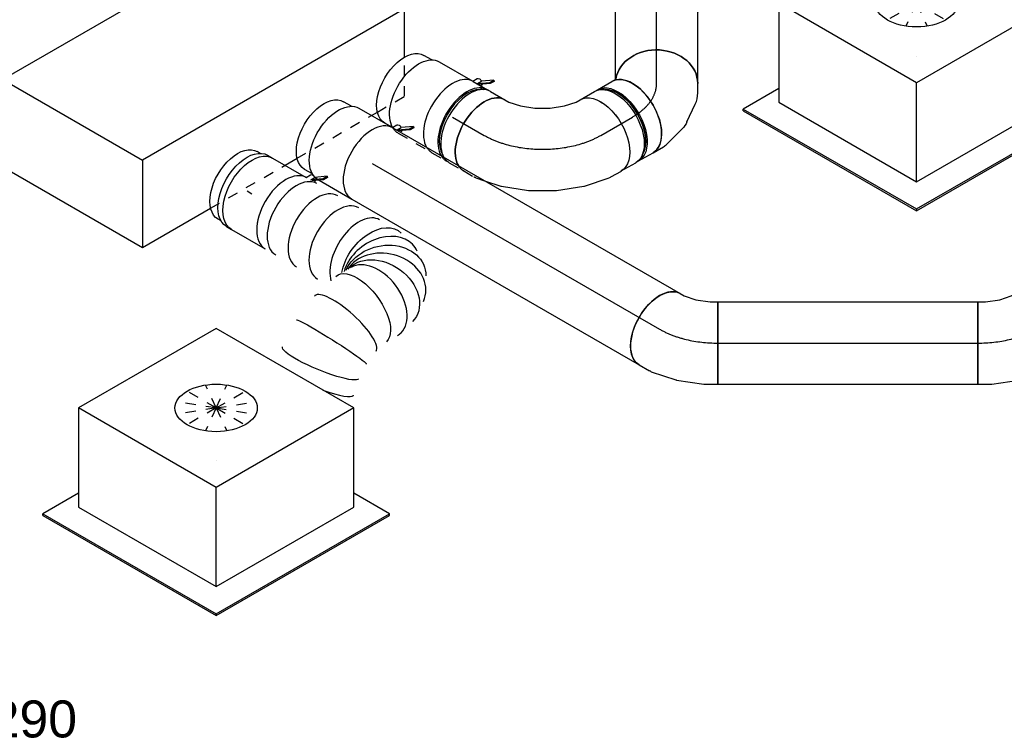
# Model space of a CAD drawing. Extents: x -238422 to 258194, y -34825 to 126331.
# Tile 108 of 239: x -46372 to -43980, y 12492 to 14226. Entities that reach past the tile are written whole.
import ezdxf
from ezdxf.enums import TextEntityAlignment as Align

# ---------------------------------------------------------------- set-up
doc = ezdxf.new("R2010")
doc.units = 0
doc.header["$LTSCALE"] = 50
doc.linetypes.add('CENTER2', pattern=[28.575, 19.05, -3.175, 3.175, -3.175])
doc.linetypes.add('STREEPJES', pattern=[0.1, 0.05, -0.05])
doc.layers.get('0').update_dxf_attribs({"linetype": 'CONTINUOUS'})
for name, color, linetype in [('WL570---_RETOUR_RST', 2, 'CONTINUOUS'), ('WL570---_RETOUR_RST_HL', 1, 'CONTINUOUS'), ('WL570---_TOEVOER', 3, 'CONTINUOUS'), ('WL570---_TOEVOER_HL', 8, 'CONTINUOUS'), ('WL570---_TOEVOER_RST', 2, 'CONTINUOUS'), ('WL570---_TOEVOER_RST_HL', 1, 'CONTINUOUS'), ('WL5911--_D', 2, 'CONTINUOUS'), ('WM570---_RETOUR_RST_PR', 1, 'CONTINUOUS'), ('WM570---_TOEVOER_PR', 1, 'CONTINUOUS'), ('WM570---_TOEVOER_RST_PR', 1, 'CONTINUOUS')]:
    doc.layers.add(name, color=color, linetype=linetype)
doc.styles.add('BURO-018', font='ARIAL.TTF', dxfattribs={"height": 90})
doc.styles.add('BURO-025', font='ARIAL.TTF', dxfattribs={"height": 125})

# ---------------------------------------------------------------- blocks, each defined once
blk = doc.blocks.new('*U583')
at = {"color": 0, "ltscale": 10}
for p, q in [((-1.3, 114.7, -13651.9), (8.5, 120.4, -13651.9)), ((-82.8, 100, -13651.9), (-64.2, 100, -13651.9)), ((-82.8, -100, -13651.9), (-82.8, 100, -13651.9)), ((-64.2, 100, -13651.9), (-29.3, 105.4, -13651.9)), ((-29.3, 105.4, -13651.9), (-1.3, 114.7, -13651.9)), ((18.8, -89.4, -13651.9), (78.8, -69.4, -13651.9)), ((83.4, -67.3, -13651.9), (108.5, -52.8, -13651.9)), ((-48.7, -100, -13651.9), (17.2, -89.8, -13651.9)), ((-82.8, -100, -13651.9), (-48.9, -100, -13651.9)), ((-48.9, -100, -13651.9), (-48.7, -100, -13651.9))]:
    blk.add_line(p, q, dxfattribs=at)
at = {"color": 0, "ltscale": 10, "extrusion": (6.16298e-32, 5.47382e-48, -1)}
blk.add_ellipse((58.5, 33.8, -13651.9), major_axis=(-50, 86.6), ratio=0.57735, start_param=0, end_param=3.141593, dxfattribs=at)
at = {"color": 0, "ltscale": 10}
blk.add_ellipse((39.9, 23.1, -13651.9), major_axis=(41.2, -91.5), ratio=0.497511, start_param=6.232846, end_param=6.333525, dxfattribs=at)
at = {"color": 0, "ltscale": 10, "extrusion": (6.16298e-32, 3.0106e-47, -1)}
blk.add_ellipse((-5.6, 7.9, -13651.9), major_axis=(23.6, -97.5), ratio=0.313149, start_param=6.256783, end_param=6.309588, dxfattribs=at)
at = {"layer": 'WL570---_TOEVOER_HL', "linetype": 'CENTER2'}
blk.add_ellipse((-82.8, 115.4, -13651.9), major_axis=(199.9, 0), ratio=0.57735, start_param=4.712389, end_param=5.497787, dxfattribs=at)
at = {"layer": 'WM570---_TOEVOER_PR', "color": 1, "style": 'BURO-018'}
blk.add_attdef('POSNR', text='', height=90, dxfattribs=at).set_placement((0, 0), align=Align.MIDDLE)
blk = doc.blocks.new('*U584')
at = {"color": 0, "ltscale": 10}
for p, q in [((0, 100, -13651.9), (631.5, 100, -13651.9)), ((0, -100, -13651.9), (0, 100, -13651.9)), ((631.5, 100, -13651.9), (631.5, -100, -13651.9)), ((0, -100, -13651.9), (631.5, -100, -13651.9))]:
    blk.add_line(p, q, dxfattribs=at)
at = {"layer": 'WL570---_TOEVOER_HL', "linetype": 'CENTER2'}
blk.add_line((0, 0, -13651.9), (631.5, 0, -13651.9), dxfattribs=at)
at = {"layer": 'WM570---_TOEVOER_PR', "color": 1, "style": 'BURO-018'}
blk.add_attdef('POSNR', text='', height=90, dxfattribs=at).set_placement((0, 0), align=Align.MIDDLE)
blk = doc.blocks.new('*U585')
at = {"color": 0, "ltscale": 10}
for p, q in [((5.6, 118.7, -13651.9), (21.7, 128, -13651.9)), ((21.7, 128, -13651.9), (121.7, -45.2, -13651.9)), ((-67.6, 100, -13651.9), (-56.2, 100, -13651.9)), ((-56.2, 100, -13651.9), (-27.4, 105.9, -13651.9)), ((-27.4, 105.9, -13651.9), (5.6, 118.7, -13651.9)), ((92.3, -62.2, -13651.9), (121.7, -45.2, -13651.9)), ((30, -86.3, -13651.9), (92.2, -62.2, -13651.9)), ((92.3, -62.2, -13651.9), (92.2, -62.2, -13651.9)), ((-33.5, -99.5, -13651.9), (28.4, -86.8, -13651.9)), ((-67.6, -100, -13651.9), (-38.5, -100, -13651.9))]:
    blk.add_line(p, q, dxfattribs=at)
at = {"color": 0, "ltscale": 10, "extrusion": (1.17463e-16, -1.88578e-16, -1)}
for centre, major_axis, ratio, start_param, end_param in [((-67.6, 0, -13651.9), (0, -100), 0.57735, 0, 3.141593), ((-46.1, 0, -13651.9), (10.1, -99.9), 0.497511, 6.232846, 6.333525)]:
    blk.add_ellipse(centre, major_axis=major_axis, ratio=ratio, start_param=start_param, end_param=end_param, dxfattribs=at)
at = {"color": 0, "ltscale": 10}
blk.add_ellipse((1, 9.6, -13651.9), major_axis=(28.3, -96.2), ratio=0.313149, start_param=6.256783, end_param=6.309588, dxfattribs=at)
at = {"layer": 'WL570---_TOEVOER_HL', "linetype": 'CENTER2'}
blk.add_ellipse((14, 141.3, -13651.9), major_axis=(173.1, 99.9), ratio=0.57735, start_param=3.926991, end_param=4.712389, dxfattribs=at)
at = {"layer": 'WM570---_TOEVOER_PR', "color": 1, "style": 'BURO-018'}
blk.add_attdef('POSNR', text='', height=90, dxfattribs=at).set_placement((0, 0), align=Align.MIDDLE)
blk = doc.blocks.new('*U586')
at = {"color": 0, "ltscale": 10}
for p, q in [((0, 100, -13034.1), (806, 100, -13034.1)), ((0, -100, -13034.1), (806, -100, -13034.1))]:
    blk.add_line(p, q, dxfattribs=at)
blk.add_ellipse((806, 0, -13034.1), major_axis=(0, -100), ratio=0.57735, start_param=3.141593, end_param=6.283185, dxfattribs=at)
at = {"layer": 'WL570---_TOEVOER_HL', "linetype": 'CENTER2'}
blk.add_line((0, 0, -13034.1), (806, 0, -13034.1), dxfattribs=at)
at = {"layer": 'WM570---_TOEVOER_PR', "color": 1, "style": 'BURO-018'}
blk.add_attdef('POSNR', text='', height=90, dxfattribs=at).set_placement((0, 0), align=Align.MIDDLE)
blk = doc.blocks.new('*U587')
at = {"color": 2, "ltscale": 10}
for p, q in [((89.2, 127.7, -13000.5), (64.8, 110.5, -13000.5)), ((83.8, 118.2, -13000.5), (89.2, 127.7, -13000.5)), ((91.8, 125.6, -13000.5), (86.3, 116.2, -13000.5)), ((89.2, 127.7, -13000.5), (91.8, 125.6, -13000.5)), ((-47.5, 100, -13000.5), (46.5, 100, -13000.5)), ((46.5, 100, -13000.5), (52.8, 110.9, -13000.5)), ((46.5, 100, -13000.5), (47.5, 100, -13000.5)), ((59.3, 101, -13000.5), (64.8, 110.5, -13000.5)), ((59.3, 101, -13000.5), (59.8, 101.4, -13000.5)), ((60.6, 100, -13000.5), (59.3, 101, -13000.5)), ((59.8, 101.4, -13000.5), (83.8, 118.2, -13000.5)), ((86.3, 116.2, -13000.5), (63.3, 100, -13000.5)), ((68.9, 100, -13000.5), (69.6, 101.2, -13000.5)), ((86.3, 116.2, -13000.5), (83.8, 118.2, -13000.5)), ((-65.5, 95, -13000.5), (-87.9, 95, -13000.5)), ((-65.5, -95, -13000.5), (-87.9, -95, -13000.5)), ((-43.8, -100, -13000.5), (47.5, -100, -13000.5))]:
    blk.add_line(p, q, dxfattribs=at)
at = {"color": 8, "linetype": 'STREEPJES', "ltscale": 10}
blk.add_line((-47.5, -100, -13000.5), (-43.8, -100, -13000.5), dxfattribs=at)
at = {"color": 2, "ltscale": 10, "extrusion": (1.23904e-16, 7.43708e-18, -1)}
for centre, major_axis, start_param, end_param in [((-47.5, 0, -13000.5), (0, -100), 0.142782, 3.141593), ((61.2, 106.1, -13000.5), (-8.4, 4.85), 0, 1.659918), ((61.2, 106.1, -13000.5), (-8.4, 4.85), 2.573491, 3.141593), ((-87.9, 0, -13000.5), (0, -95), 0, 3.141593)]:
    blk.add_ellipse(centre, major_axis=major_axis, ratio=0.57735, start_param=start_param, end_param=end_param, dxfattribs=at)
at = {"color": 2, "ltscale": 10}
blk.add_ellipse((47.5, 0, -13000.5), major_axis=(0, -100), ratio=0.57735, start_param=3.141593, end_param=6.283185, dxfattribs=at)
at = {"color": 8, "linetype": 'STREEPJES', "ltscale": 10, "extrusion": (1.23904e-16, 7.43708e-18, -1)}
blk.add_ellipse((-47.5, 0, -13000.5), major_axis=(0, -100), ratio=0.57735, start_param=0, end_param=0.142782, dxfattribs=at)
at = {"layer": 'WL570---_TOEVOER', "color": 1, "style": 'BURO-018'}
blk.add_attdef('I', text='', height=90, dxfattribs=at).set_placement((0, 0), align=Align.MIDDLE)
at = {"layer": 'WM570---_TOEVOER_PR', "color": 1, "style": 'BURO-018'}
blk.add_attdef('POSNR', text='', height=90, dxfattribs=at).set_placement((0, 0), align=Align.MIDDLE)
blk = doc.blocks.new('*U593')
at = {"color": 0, "ltscale": 10}
for p, q in [((10.5, 100, -12759.5), (173.1, 100, -12759.5)), ((0, -100, -12759.5), (173.1, -100, -12759.5))]:
    blk.add_line(p, q, dxfattribs=at)
blk.add_ellipse((0, 0, -12759.5), major_axis=(0, 100), ratio=0.816497, start_param=3.141593, end_param=6.141959, dxfattribs=at)
at = {"color": 0, "ltscale": 10, "extrusion": (-2.58075e-33, -1.79399e-17, -1)}
blk.add_ellipse((173.1, 0, -12759.5), major_axis=(0, 100), ratio=0.816497, start_param=0, end_param=3.141593, dxfattribs=at)
at = {"layer": 'WL570---_TOEVOER_HL', "linetype": 'CENTER2'}
blk.add_line((0, 0, -12759.5), (173.1, 0, -12759.5), dxfattribs=at)
at = {"layer": 'WM570---_TOEVOER_PR', "color": 1, "style": 'BURO-018'}
blk.add_attdef('POSNR', text='', height=90, dxfattribs=at).set_placement((0, 0), align=Align.MIDDLE)
blk = doc.blocks.new('*U594')
at = {"color": 0, "ltscale": 10}
for p, q in [((-67.6, 100, -12827.1), (-59.3, 100, -12827.1)), ((-59.3, 100, -12827.1), (-56.1, 100.9, -12827.1)), ((-90, 95, -12827.1), (-98.2, 95, -12827.1)), ((99.1, -28.3, -12827.1), (110.5, -8.6, -12827.1)), ((41.1, -76.5, -12827.1), (80, -49.2, -12827.1)), ((-90, -95, -12827.1), (-98.2, -95, -12827.1)), ((-27.6, -98.6, -12827.1), (23.1, -85, -12827.1)), ((-67.6, -100, -12827.1), (-38.5, -100, -12827.1))]:
    blk.add_line(p, q, dxfattribs=at)
at = {"color": 0, "ltscale": 10, "extrusion": (-6.93889e-17, -2.4037e-17, -1)}
for centre, major_axis, ratio, start_param, end_param in [((23.9, 41.4, -12827.1), (-86.6, 50), 0.816497, 0.141226, 3.141593), ((-10.2, 9.6, -12827.1), (42.6, -91.2), 0.750739, 6.150885, 6.415485)]:
    blk.add_ellipse(centre, major_axis=major_axis, ratio=ratio, start_param=start_param, end_param=end_param, dxfattribs=at)
at = {"color": 0, "ltscale": 10}
for centre, major_axis, ratio, start_param, end_param in [((-67.6, 0, -12827.1), (0, 100), 0.57735, 3.141593, 6.283185), ((-108, 0, -12827.1), (0, 95), 0.57735, 3.434174, 5.990604), ((16.3, 28.2, -12827.1), (-74.4, 68.1), 0.803023, 2.966153, 3.317032), ((-46.1, 0, -12827.1), (13.1, -99.6), 0.646887, 6.198226, 6.368145)]:
    blk.add_ellipse(centre, major_axis=major_axis, ratio=ratio, start_param=start_param, end_param=end_param, dxfattribs=at)
at = {"layer": 'WL570---_TOEVOER_HL', "linetype": 'CENTER2'}
blk.add_ellipse((-149.2, 141.3, -12827.1), major_axis=(173.1, -99.9), ratio=0.57735, start_param=5.497787, end_param=6.283185, dxfattribs=at)
at = {"layer": 'WM570---_TOEVOER_PR', "color": 1, "style": 'BURO-018'}
blk.add_attdef('POSNR', text='', height=90, dxfattribs=at).set_placement((0, 0), align=Align.MIDDLE)
blk = doc.blocks.new('*U595')
at = {"color": 0, "ltscale": 10}
for p, q in [((-44.5, 100, -12906.3), (-4.1, 100, -12906.3)), ((4.1, 100, -12906.3), (44.5, 100, -12906.3)), ((-44.5, -100, -12906.3), (-4.1, -100, -12906.3)), ((4.1, -100, -12906.3), (44.5, -100, -12906.3))]:
    blk.add_line(p, q, dxfattribs=at)
at = {"color": 0, "ltscale": 10, "extrusion": (-6.93889e-17, -2.4037e-17, -1)}
for centre, major_axis, start_param, end_param in [((-44.5, 0, -12906.3), (0, 100), 0, 3.141593), ((-4.1, 0, -12906.3), (0, 100), 0, 3.141593), ((4.1, 0, -12906.3), (0, 100), 0, 3.212362), ((4.1, 0, -12906.3), (0, 100), 6.212416, 6.280044), ((44.5, 0, -12906.3), (0, 100), 0, 3.141593), ((4.1, 0, -12906.3), (0, 95), 0.292582, 2.849011)]:
    blk.add_ellipse(centre, major_axis=major_axis, ratio=0.57735, start_param=start_param, end_param=end_param, dxfattribs=at)
at = {"layer": 'WL570---_TOEVOER_HL', "linetype": 'CENTER2'}
blk.add_line((-44.5, 0, -12906.3), (44.5, 0, -12906.3), dxfattribs=at)
at = {"layer": 'WM570---_TOEVOER_PR', "color": 1, "style": 'BURO-018'}
blk.add_attdef('POSNR', text='', height=90, dxfattribs=at).set_placement((0, 0), align=Align.MIDDLE)
blk = doc.blocks.new('*U596')
at = {"color": 0, "ltscale": 10}
for p, q in [((-10.6, 181.6, -13053.3), (-5, 191.4, -13053.3)), ((-30.2, 159.5, -13053.3), (-10.6, 181.6, -13053.3)), ((-57.8, 137.3, -13053.3), (-30.2, 159.5, -13053.3)), ((-90.1, 118.7, -13053.3), (-57.8, 137.3, -13053.3)), ((-163.3, 100, -13053.3), (-151.9, 100, -13053.3)), ((-151.9, 100, -13053.3), (-123, 105.9, -13053.3)), ((-123, 105.9, -13053.3), (-90.1, 118.7, -13053.3)), ((153.7, 66.2, -13053.3), (168.3, 91.4, -13053.3)), ((108.8, 14.8, -13053.3), (150.8, 62.1, -13053.3)), ((55.6, -28.1, -13053.3), (107.6, 13.7, -13053.3)), ((-3.3, -62.1, -13053.3), (55.5, -28.2, -13053.3)), ((55.6, -28.1, -13053.3), (55.5, -28.2, -13053.3)), ((-65.6, -86.3, -13053.3), (-3.5, -62.2, -13053.3)), ((-3.3, -62.1, -13053.3), (-3.5, -62.2, -13053.3)), ((-107.5, -95, -13053.3), (-67.2, -86.8, -13053.3))]:
    blk.add_line(p, q, dxfattribs=at)
at = {"color": 8, "linetype": 'STREEPJES', "ltscale": 10}
for p, q in [((-129.2, -99.5, -13053.3), (-107.5, -95, -13053.3)), ((-163.3, -100, -13053.3), (-134.2, -100, -13053.3))]:
    blk.add_line(p, q, dxfattribs=at)
at = {"color": 0, "ltscale": 10, "extrusion": (1.17463e-16, -1.88578e-16, -1)}
for centre, major_axis, ratio, start_param, end_param in [((81.6, 141.4, -13053.3), (-86.6, 50), 0.57735, 0, 3.141593), ((-163.3, 0, -13053.3), (0, -100), 0.57735, 0.315976, 3.141593), ((70.9, 122.8, -13053.3), (81.4, -58.7), 0.497511, 6.232846, 6.333525)]:
    blk.add_ellipse(centre, major_axis=major_axis, ratio=ratio, start_param=start_param, end_param=end_param, dxfattribs=at)
at = {"color": 0, "ltscale": 10}
for centre, major_axis, start_param, end_param in [((39, 86.8, -13053.3), (-69.2, 72.6), 3.11519, 3.167995), ((-94.7, 9.6, -13053.3), (28.3, -96.2), 6.256783, 6.309588)]:
    blk.add_ellipse(centre, major_axis=major_axis, ratio=0.313149, start_param=start_param, end_param=end_param, dxfattribs=at)
at = {"color": 8, "linetype": 'STREEPJES', "ltscale": 10, "extrusion": (1.17463e-16, -1.88578e-16, -1)}
for centre, major_axis, ratio, start_param, end_param in [((-163.3, 0, -13053.3), (0, -100), 0.57735, 0, 0.315976), ((-141.8, 0, -13053.3), (10.1, -99.9), 0.497511, 6.232846, 6.333525)]:
    blk.add_ellipse(centre, major_axis=major_axis, ratio=ratio, start_param=start_param, end_param=end_param, dxfattribs=at)
at = {"layer": 'WL570---_TOEVOER_HL', "linetype": 'CENTER2'}
blk.add_ellipse((-81.6, 141.4, -13053.3), major_axis=(173.2, 100), ratio=0.57735, start_param=3.926991, end_param=5.497787, dxfattribs=at)
at = {"layer": 'WM570---_TOEVOER_PR', "color": 1, "style": 'BURO-018'}
blk.add_attdef('POSNR', text='', height=90, dxfattribs=at).set_placement((0, 0), align=Align.MIDDLE)
blk = doc.blocks.new('*U597')
at = {"color": 0, "ltscale": 10}
for p, q in [((-44.5, 100, -12906.3), (-4.1, 100, -12906.3)), ((4.1, 100, -12906.3), (44.5, 100, -12906.3))]:
    blk.add_line(p, q, dxfattribs=at)
at = {"color": 8, "linetype": 'STREEPJES', "ltscale": 10}
for p, q in [((-44.5, -100, -12906.3), (-4.1, -100, -12906.3)), ((4.1, -100, -12906.3), (44.5, -100, -12906.3))]:
    blk.add_line(p, q, dxfattribs=at)
at = {"color": 0, "ltscale": 10}
for centre, major_axis, start_param, end_param in [((-44.5, 0, -12906.3), (0, -100), 3.141593, 5.96721), ((-4.1, 0, -12906.3), (0, -100), 3.141593, 5.96721), ((4.1, 0, -12906.3), (0, -100), 3.141593, 5.96721), ((44.5, 0, -12906.3), (0, -100), 3.141593, 5.96721), ((-4.1, 0, -12906.3), (0, -100), 3.070823, 3.138451), ((-4.1, 0, -12906.3), (0, -95), 3.434174, 5.990604)]:
    blk.add_ellipse(centre, major_axis=major_axis, ratio=0.57735, start_param=start_param, end_param=end_param, dxfattribs=at)
at = {"color": 8, "linetype": 'STREEPJES', "ltscale": 10}
for centre, end_param in [((-44.5, 0, -12906.3), 6.283185), ((-4.1, 0, -12906.3), 6.353955), ((4.1, 0, -12906.3), 6.283185), ((44.5, 0, -12906.3), 6.283185)]:
    blk.add_ellipse(centre, major_axis=(0, -100), ratio=0.57735, start_param=5.96721, end_param=end_param, dxfattribs=at)
at = {"layer": 'WL570---_TOEVOER_HL', "linetype": 'CENTER2'}
blk.add_line((-44.5, 0, -12906.3), (44.5, 0, -12906.3), dxfattribs=at)
at = {"layer": 'WM570---_TOEVOER_PR', "color": 1, "style": 'BURO-018'}
blk.add_attdef('POSNR', text='', height=90, dxfattribs=at).set_placement((0, 0), align=Align.MIDDLE)
blk = doc.blocks.new('*U598')
at = {"color": 2, "ltscale": 10}
for p, q in [((89.2, 127.7, -12841.3), (64.8, 110.5, -12841.3)), ((83.8, 118.2, -12841.3), (89.2, 127.7, -12841.3)), ((91.8, 125.6, -12841.3), (86.3, 116.2, -12841.3)), ((89.2, 127.7, -12841.3), (91.8, 125.6, -12841.3)), ((-47.5, 100, -12841.3), (46.5, 100, -12841.3)), ((46.5, 100, -12841.3), (52.8, 110.9, -12841.3)), ((46.5, 100, -12841.3), (47.5, 100, -12841.3)), ((58.8, 100.7, -12841.3), (59.3, 101, -12841.3)), ((59.3, 101, -12841.3), (83.8, 118.2, -12841.3)), ((59.3, 101, -12841.3), (64.8, 110.5, -12841.3)), ((60.6, 100, -12841.3), (59.3, 101, -12841.3)), ((86.3, 116.2, -12841.3), (63.3, 100, -12841.3)), ((68.9, 100, -12841.3), (69.6, 101.2, -12841.3)), ((86.3, 116.2, -12841.3), (83.8, 118.2, -12841.3)), ((-65.5, 95, -12841.3), (-87.9, 95, -12841.3)), ((69.9, 95, -12841.3), (78.1, 95, -12841.3)), ((-66, -95, -12841.3), (-87.9, -95, -12841.3)), ((69.9, -95, -12841.3), (78.1, -95, -12841.3))]:
    blk.add_line(p, q, dxfattribs=at)
at = {"color": 8, "linetype": 'STREEPJES', "ltscale": 10}
blk.add_line((-47.5, -100, -12841.3), (47.5, -100, -12841.3), dxfattribs=at)
at = {"color": 2, "ltscale": 10, "extrusion": (1.23904e-16, 7.43708e-18, -1)}
for centre, major_axis, start_param, end_param in [((-47.5, 0, -12841.3), (0, -100), 0.324423, 3.141593), ((61.2, 106.1, -12841.3), (-8.4, 4.85), 0, 1.659918), ((61.2, 106.1, -12841.3), (-8.4, 4.85), 2.573491, 3.141593), ((-87.9, 0, -12841.3), (0, -95), 0, 3.141593)]:
    blk.add_ellipse(centre, major_axis=major_axis, ratio=0.57735, start_param=start_param, end_param=end_param, dxfattribs=at)
at = {"color": 2, "ltscale": 10}
for centre, major_axis, start_param, end_param in [((47.5, 0, -12841.3), (0, -100), 3.141593, 5.96721), ((87.9, 0, -12841.3), (0, -95), 3.434174, 5.990604)]:
    blk.add_ellipse(centre, major_axis=major_axis, ratio=0.57735, start_param=start_param, end_param=end_param, dxfattribs=at)
at = {"color": 8, "linetype": 'STREEPJES', "ltscale": 10, "extrusion": (1.23904e-16, 7.43708e-18, -1)}
blk.add_ellipse((-47.5, 0, -12841.3), major_axis=(0, -100), ratio=0.57735, start_param=0, end_param=0.324423, dxfattribs=at)
at = {"color": 8, "linetype": 'STREEPJES', "ltscale": 10}
blk.add_ellipse((47.5, 0, -12841.3), major_axis=(0, -100), ratio=0.57735, start_param=5.96721, end_param=6.283185, dxfattribs=at)
at = {"layer": 'WL570---_TOEVOER', "color": 1, "style": 'BURO-018'}
blk.add_attdef('I', text='', height=90, dxfattribs=at).set_placement((0, 0), align=Align.MIDDLE)
at = {"layer": 'WM570---_TOEVOER_PR', "color": 1, "style": 'BURO-018'}
blk.add_attdef('POSNR', text='', height=90, dxfattribs=at).set_placement((0, 0), align=Align.MIDDLE)
blk = doc.blocks.new('*U599')
at = {"color": 0, "ltscale": 10}
blk.add_line((363.3, -301.3, -13205.5), (363.2, -300.7, -13205.5), dxfattribs=at)
for centre, major_axis, ratio, start_param, end_param in [((0, 0, -13205.5), (0, -100), 0.57735, 3.141593, 6.283185), ((29.3, 0, -13205.5), (0, -100), 0.57735, 3.141593, 6.283185), ((87.9, 0, -13205.5), (0, -100), 0.57735, 3.141593, 6.283185), ((146.5, 0, -13205.5), (0, -100), 0.57735, 3.141593, 6.283185), ((205.1, 0, -13205.5), (0, -100), 0.57735, 3.141593, 5.776693), ((271, -6.1, -13205.5), (42.6, 91.2), 0.750739, 0.1323, 2.395901), ((271, -6.1, -13205.5), (42.6, 91.2), 0.750739, 6.150885, 6.415485), ((297.5, -34.8, -13205.5), (-96.1, -30.4), 0.803023, 3.317032, 6.000839), ((293.2, -78.2, -13205.5), (92.8, -38.5), 0.646887, 0.084959, 3.056633), ((297.5, -34.8, -13205.5), (-96.1, -30.4), 0.803023, 2.966153, 3.317032), ((293.2, -78.2, -13205.5), (92.8, -38.5), 0.646887, 6.198226, 6.368145), ((259.1, -160.2, -13205.5), (-98.1, 21.3), 0.285695, 6.257231, 6.30914), ((259.1, -160.2, -13205.5), (-98.1, 21.3), 0.285695, 3.167547, 6.257231), ((263.7, -314, -13205.5), (-99.5, -13), 0.175321, 1.846998, 3.126506)]:
    blk.add_ellipse(centre, major_axis=major_axis, ratio=ratio, start_param=start_param, end_param=end_param, dxfattribs=at)
at = {"color": 0, "ltscale": 10, "extrusion": (1.17463e-16, -1.88578e-16, -1)}
for centre, major_axis, ratio, start_param, end_param in [((248.1, 0, -13205.5), (13.1, 99.6), 0.646887, 4.021847, 6.368145), ((287.9, -18, -13205.5), (-74.4, -68.1), 0.803023, 0.529535, 3.317032), ((299.4, -55.3, -13205.5), (100.3, -8.7), 0.750739, 3.273893, 6.415485), ((274.8, -110.2, -13205.5), (-92, 40.4), 0.489778, 6.229347, 9.37094), ((252.2, -215.8, -13205.5), (100.3, -4), 0.0576, 3.136773, 6.278366), ((254.7, -272.6, -13205.5), (-99.5, -13), 0.175321, 3.156679, 6.298272)]:
    blk.add_ellipse(centre, major_axis=major_axis, ratio=ratio, start_param=start_param, end_param=end_param, dxfattribs=at)
at = {"layer": 'WM570---_TOEVOER_PR', "color": 1, "style": 'BURO-018'}
blk.add_attdef('POSNR', text='', height=90, dxfattribs=at).set_placement((0, 0), align=Align.MIDDLE)
blk = doc.blocks.new('*U600')
at = {"color": 2, "ltscale": 10}
for p, q in [((89.2, 127.7, -13171.9), (64.8, 110.5, -13171.9)), ((83.8, 118.2, -13171.9), (89.2, 127.7, -13171.9)), ((91.8, 125.6, -13171.9), (86.3, 116.2, -13171.9)), ((89.2, 127.7, -13171.9), (91.8, 125.6, -13171.9)), ((-47.5, 100, -13171.9), (46.5, 100, -13171.9)), ((46.5, 100, -13171.9), (52.8, 110.9, -13171.9)), ((46.5, 100, -13171.9), (47.5, 100, -13171.9)), ((59.3, 101, -13171.9), (64.8, 110.5, -13171.9)), ((59.3, 101, -13171.9), (59.8, 101.4, -13171.9)), ((60.6, 100, -13171.9), (59.3, 101, -13171.9)), ((59.8, 101.4, -13171.9), (83.8, 118.2, -13171.9)), ((86.3, 116.2, -13171.9), (63.3, 100, -13171.9)), ((68.9, 100, -13171.9), (69.6, 101.2, -13171.9)), ((86.3, 116.2, -13171.9), (83.8, 118.2, -13171.9)), ((-79.5, 95, -13171.9), (-87.9, 95, -13171.9)), ((-79.5, -95, -13171.9), (-87.9, -95, -13171.9)), ((-47.5, -100, -13171.9), (47.5, -100, -13171.9))]:
    blk.add_line(p, q, dxfattribs=at)
at = {"color": 2, "ltscale": 10, "extrusion": (1.23904e-16, 7.43708e-18, -1)}
for centre, major_axis, start_param, end_param in [((-47.5, 0, -13171.9), (0, -100), 0, 3.141593), ((61.2, 106.1, -13171.9), (-8.4, 4.85), 0, 1.659918), ((61.2, 106.1, -13171.9), (-8.4, 4.85), 2.573491, 3.141593), ((-87.9, 0, -13171.9), (0, -95), 0, 3.141593)]:
    blk.add_ellipse(centre, major_axis=major_axis, ratio=0.57735, start_param=start_param, end_param=end_param, dxfattribs=at)
at = {"color": 2, "ltscale": 10}
blk.add_ellipse((47.5, 0, -13171.9), major_axis=(0, -100), ratio=0.57735, start_param=3.141593, end_param=6.283185, dxfattribs=at)
at = {"layer": 'WL570---_TOEVOER', "color": 1, "style": 'BURO-018'}
blk.add_attdef('I', text='', height=90, dxfattribs=at).set_placement((0, 0), align=Align.MIDDLE)
at = {"layer": 'WM570---_TOEVOER_PR', "color": 1, "style": 'BURO-018'}
blk.add_attdef('POSNR', text='', height=90, dxfattribs=at).set_placement((0, 0), align=Align.MIDDLE)
blk = doc.blocks.new('*U601')
at = {"color": 0, "ltscale": 10}
for p, q in [((0, 100, -13128.5), (13.9, 100, -13128.5)), ((0, -100, -13128.5), (13.9, -100, -13128.5))]:
    blk.add_line(p, q, dxfattribs=at)
at = {"color": 0, "ltscale": 10, "extrusion": (1.17463e-16, -1.88578e-16, -1)}
blk.add_ellipse((0, 0, -13128.5), major_axis=(0, -100), ratio=0.57735, start_param=0, end_param=3.141593, dxfattribs=at)
at = {"layer": 'WL570---_TOEVOER_HL', "linetype": 'CENTER2'}
blk.add_line((0, 0, -13128.5), (13.9, 0, -13128.5), dxfattribs=at)
at = {"layer": 'WM570---_TOEVOER_PR', "color": 1, "style": 'BURO-018'}
blk.add_attdef('POSNR', text='', height=90, dxfattribs=at).set_placement((0, 0), align=Align.MIDDLE)
blk = doc.blocks.new('*U608')
at = {"color": 2, "ltscale": 10}
for p, q in [((-65.3, 410.1, -12757.5), (-160.8, 244.7, -12757.5)), ((326.6, 410.1, -12757.5), (-65.3, 410.1, -12757.5)), ((40.8, 226.3, -12757.5), (-65.3, 410.1, -12757.5)), ((432.7, 226.3, -12757.5), (326.6, 410.1, -12757.5)), ((-326.6, -410.1, -12757.5), (40.8, 226.3, -12757.5)), ((432.7, 226.3, -12757.5), (40.8, 226.3, -12757.5)), ((65.3, -410.1, -12757.5), (432.7, 226.3, -12757.5)), ((-265.2, 64, -12757.5), (-282, 34.7, -12757.5)), ((-386.4, -146, -12757.5), (-394.7, -160.3, -12757.5)), ((-385.1, -308.8, -12757.5), (-326.6, -410.1, -12757.5)), ((65.3, -410.1, -12757.5), (-326.6, -410.1, -12757.5))]:
    blk.add_line(p, q, dxfattribs=at)
at = {"color": 8, "linetype": 'STREEPJES', "ltscale": 10}
for p, q in [((-160.8, 244.7, -12757.5), (-265.2, 64, -12757.5)), ((-282, 34.7, -12757.5), (-386.4, -146, -12757.5)), ((-394.7, -160.3, -12757.5), (-432.7, -226.3, -12757.5)), ((-432.7, -226.3, -12757.5), (-385.1, -308.8, -12757.5))]:
    blk.add_line(p, q, dxfattribs=at)
at = {"layer": 'WL5911--_D', "color": 2, "style": 'BURO-025'}
blk.add_attdef('POSNR', text='', height=125, dxfattribs=at).set_placement((0, 0), align=Align.MIDDLE)
blk = doc.blocks.new('*U688')
at = {"color": 0, "ltscale": 10}
for p, q in [((-225.4, 278.6, -12314.8), (-345.8, 70, -12314.8)), ((160.8, 278.6, -12314.8), (-225.4, 278.6, -12314.8)), ((-32.3, -55.9, -12314.8), (-225.4, 278.6, -12314.8)), ((354, -55.9, -12314.8), (160.8, 278.6, -12314.8)), ((-430.7, 95.5, -12314.8), (-428.7, 99, -12314.8)), ((-329, 99, -12314.8), (-428.7, 99, -12314.8)), ((-428.7, 99, -12314.8), (-185.8, -321.7, -12314.8)), ((-430.7, 95.5, -12314.8), (-187.8, -325.3, -12314.8)), ((-345.8, 70, -12314.8), (-152.7, -264.5, -12314.8)), ((-152.7, -264.5, -12314.8), (-32.3, -55.9, -12314.8)), ((354, -55.9, -12314.8), (-32.3, -55.9, -12314.8)), ((233.5, -264.5, -12314.8), (354, -55.9, -12314.8)), ((300.1, -321.7, -12314.8), (250.3, -235.5, -12314.8)), ((-152.7, -264.5, -12314.8), (233.5, -264.5, -12314.8)), ((-185.8, -321.7, -12314.8), (-187.8, -325.3, -12314.8)), ((-187.8, -325.3, -12314.8), (298, -325.3, -12314.8)), ((-185.8, -321.7, -12314.8), (300.1, -321.7, -12314.8)), ((298, -325.3, -12314.8), (300.1, -321.7, -12314.8))]:
    blk.add_line(p, q, dxfattribs=at)
at = {"color": 8, "linetype": 'STREEPJES', "ltscale": 10}
for q in [(-11.9, 172.6, -12314.8), (23.5, 182.1, -12314.8), (69.8, 172.6, -12314.8), (-26.8, 146.7, -12314.8), (114.6, 146.7, -12314.8), (-17.4, 111.4, -12314.8), (14, 76, -12314.8), (58.8, 50.1, -12314.8), (105.1, 40.7, -12314.8), (140.5, 50.1, -12314.8), (155.4, 76, -12314.8), (145.9, 111.4, -12314.8)]:
    blk.add_line((64.3, 111.4, -12314.8), q, dxfattribs=at)
at = {"color": 0, "ltscale": 10}
blk.add_ellipse((64.3, 111.4, -12314.8), major_axis=(86.6, -50), ratio=0.57735, dxfattribs=at)
at = {"layer": 'WL570---_RETOUR_RST_HL', "linetype": 'CENTER2'}
blk.add_circle((0, 0, -12314.8), 0.075, dxfattribs=at)
at = {"layer": 'WL570---_RETOUR_RST', "color": 1, "style": 'BURO-018'}
for tag in ['MC', 'Q']:
    blk.add_attdef(tag, text='', height=90, dxfattribs=at).set_placement((0, 0), align=Align.MIDDLE)
at = {"layer": 'WM570---_RETOUR_RST_PR', "color": 1, "style": 'BURO-018'}
blk.add_attdef('POSNR', text='', height=90, dxfattribs=at).set_placement((0, 0), align=Align.MIDDLE)
blk = doc.blocks.new('*U691')
at = {"color": 0, "ltscale": 10}
for p, q in [((-225.4, 278.6, -13705.9), (-345.8, 70, -13705.9)), ((160.8, 278.6, -13705.9), (-225.4, 278.6, -13705.9)), ((-32.3, -55.9, -13705.9), (-225.4, 278.6, -13705.9)), ((354, -55.9, -13705.9), (160.8, 278.6, -13705.9)), ((-430.7, 95.5, -13705.9), (-428.7, 99, -13705.9)), ((-329, 99, -13705.9), (-428.7, 99, -13705.9)), ((-428.7, 99, -13705.9), (-185.8, -321.7, -13705.9)), ((-430.7, 95.5, -13705.9), (-187.8, -325.3, -13705.9)), ((-345.8, 70, -13705.9), (-152.7, -264.5, -13705.9)), ((-152.7, -264.5, -13705.9), (-32.3, -55.9, -13705.9)), ((354, -55.9, -13705.9), (-32.3, -55.9, -13705.9)), ((233.5, -264.5, -13705.9), (354, -55.9, -13705.9)), ((300.1, -321.7, -13705.9), (250.3, -235.5, -13705.9)), ((-152.7, -264.5, -13705.9), (233.5, -264.5, -13705.9)), ((-185.8, -321.7, -13705.9), (-187.8, -325.3, -13705.9)), ((-187.8, -325.3, -13705.9), (298, -325.3, -13705.9)), ((-185.8, -321.7, -13705.9), (300.1, -321.7, -13705.9)), ((298, -325.3, -13705.9), (300.1, -321.7, -13705.9))]:
    blk.add_line(p, q, dxfattribs=at)
at = {"color": 8, "linetype": 'STREEPJES', "ltscale": 10}
for q in [(-11.9, 172.6, -13705.9), (23.5, 182.1, -13705.9), (69.8, 172.6, -13705.9), (-26.8, 146.7, -13705.9), (114.6, 146.7, -13705.9), (-17.4, 111.4, -13705.9), (14, 76, -13705.9), (58.8, 50.1, -13705.9), (105.1, 40.7, -13705.9), (140.5, 50.1, -13705.9), (155.4, 76, -13705.9), (145.9, 111.4, -13705.9)]:
    blk.add_line((64.3, 111.4, -13705.9), q, dxfattribs=at)
at = {"color": 0, "ltscale": 10}
blk.add_ellipse((64.3, 111.4, -13705.9), major_axis=(86.6, -50), ratio=0.57735, dxfattribs=at)
at = {"layer": 'WL570---_TOEVOER_RST_HL', "linetype": 'CENTER2'}
blk.add_circle((0, 0, -13705.9), 0.075, dxfattribs=at)
at = {"layer": 'WL570---_TOEVOER_RST', "color": 1, "style": 'BURO-018'}
for tag in ['MC', 'Q']:
    blk.add_attdef(tag, text='', height=90, dxfattribs=at).set_placement((0, 0), align=Align.MIDDLE)
at = {"layer": 'WM570---_TOEVOER_RST_PR', "color": 1, "style": 'BURO-018'}
blk.add_attdef('POSNR', text='', height=90, dxfattribs=at).set_placement((0, 0), align=Align.MIDDLE)

msp = doc.modelspace()

# ---------------------------------------------------------------- block references
at = {"layer": 'WL570---_RETOUR_RST'}
ref = msp.add_blockref('*U688', (-44193.18192, 14137.34561, 12314.75844), dxfattribs=dict(at, rotation=30.00000000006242))
ref.add_attrib('Q', '435', dxfattribs={"color": 1, "height": 90, "style": 'BURO-018'}).set_placement((-43597.45338, 13765.83966), align=Align.MIDDLE)
ref.add_attrib('MC', 'F', dxfattribs={"color": 1, "height": 90, "style": 'BURO-018'}).set_placement((-43597.45338, 14508.85155), align=Align.MIDDLE)
at = {"layer": 'WL570---_TOEVOER'}
for name, p, rotation in [('*U593', (-44824.63141, 14070.90136, 12759.46509), 90), ('*U594', (-44824.63141, 14023.09675, 12827.07101), 30.00000000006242), ('*U598', (-45361.32546, 14013.05385, 12841.27383), 329.9999999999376), ('*U596', (-45101.67585, 13863.14507, 13053.27685), 329.9999999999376), ('*U597', (-45281.63452, 13967.04426, 12906.3412), 329.9999999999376), ('*U595', (-44921.71717, 13967.04426, 12906.3412), 30.00000000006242), ('*U587', (-45556.37482, 13900.44204, 13000.53096), 329.9999999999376), ('*U600', (-45766.31327, 13779.23402, 13171.94499), 329.9999999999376), ('*U586', (-45515.2212, 13876.68199, 13034.13275), 329.9999999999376), ('*U601', (-45819.51752, 13809.95151, 13128.5039), 329.9999999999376), ('*U599', (-45725.15966, 13755.47397, 13205.54678), 329.9999999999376), ('*U585', (-44758.66469, 13439.88389, 13651.85855), 329.9999999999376)]:
    msp.add_blockref(name, p, dxfattribs=dict(at, rotation=rotation))
for name, p in [('*U583', (-43961.59486, 13439.88389, 13651.85855)), ('*U584', (-44675.86469, 13439.88389, 13651.85855))]:
    msp.add_blockref(name, p, dxfattribs=at)
at = {"layer": 'WL570---_TOEVOER_RST'}
ref = msp.add_blockref('*U691', (-45894.50542, 13153.69164, 13705.85523), dxfattribs=dict(at, rotation=30.00000000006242))
ref.add_attrib('Q', '290', dxfattribs={"color": 1, "height": 90, "style": 'BURO-018'}).set_placement((-46337.29933, 12526.53851), align=Align.MIDDLE)
ref.add_attrib('MC', 'J', dxfattribs={"color": 1, "height": 90, "style": 'BURO-018'}).set_placement((-46659.03292, 13083.79742), align=Align.MIDDLE)
at = {"layer": 'WL5911--_D', "rotation": 149.9999999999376}
msp.add_blockref('*U608', (-45924.82054, 14060.06826, 12757.4649), dxfattribs=at)

doc.saveas('drawing.dxf')
